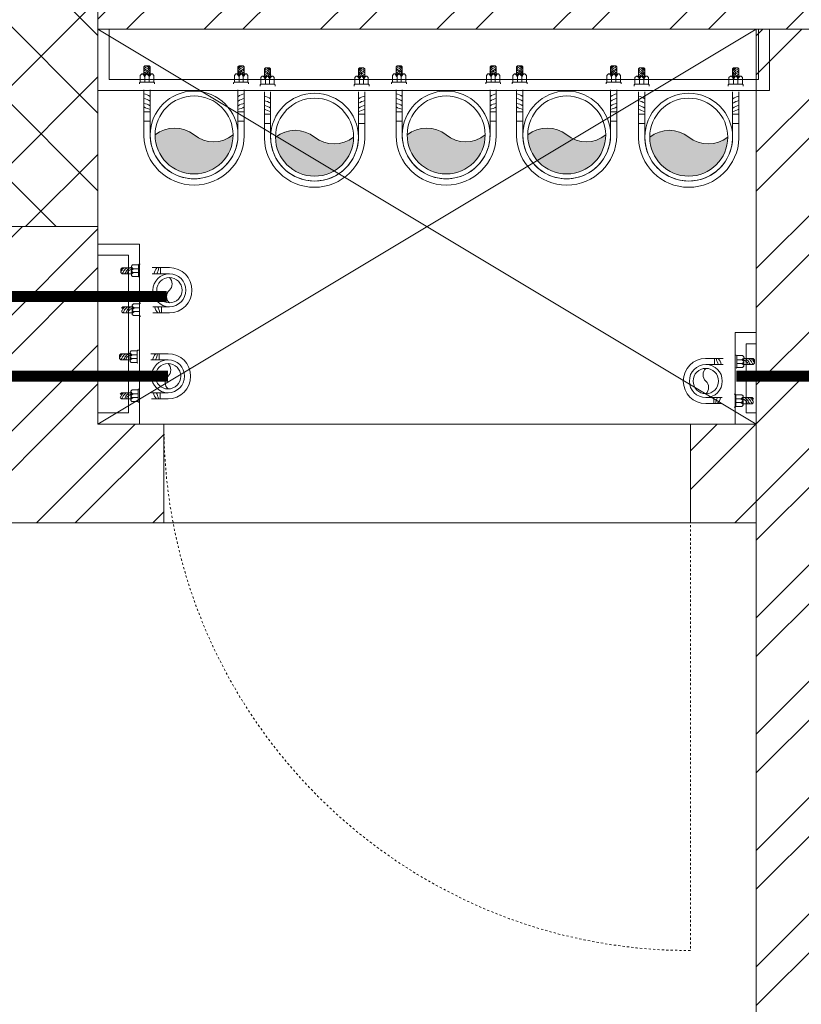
# Model space of a CAD drawing. Header units: inches. Extents: x 119662 to 158499, y 12149 to 20675.
# Tile 85 of 97: x 125204 to 125240, y 19615 to 19660. Entities that reach past the tile are written whole.
import ezdxf

# ---------------------------------------------------------------- set-up
doc = ezdxf.new("R2010")
doc.units = ezdxf.units.IN
doc.header["$MEASUREMENT"] = 0
doc.linetypes.add('HIDDEN', pattern=[0.375, 0.25, -0.125])
for name, color, linetype, lineweight in [('0-PIPE SUPPORT', 7, 'Continuous', 0), ('00-GRIDTEXT', 1, 'Continuous', 13), ('CWS', 5, 'Continuous', 30), ('KIT TEXT.', 5, 'Continuous', 5), ('PD_BRICK WALL_115', 134, 'Continuous', 30), ('PD_COLUMN', 2, 'Continuous', 60), ('PD_ELEVATION_03', 80, 'Continuous', 25), ('PD_FIXTURE', 21, 'Continuous', 25), ('PD_HATCH', 45, 'Continuous', 9), ('PP-Domestic  Cold Water Supply', 5, 'Continuous', 25), ('PP-Soil Pipe', 1, 'Continuous', 25), ('PP-Waste Pipe', 3, 'Continuous', 25), ('SH - ANGLE SUPPORT', 7, 'Continuous', 30), ('SWP', 1, 'Continuous', 15)]:
    doc.layers.add(name, color=color, linetype=linetype, lineweight=lineweight)
doc.layers.add('PD_025_TEXT', color=61, linetype='Continuous')
doc.layers.add('WWP', color=92, linetype='Continuous')
doc.styles.add('ISO', font='isocp.shx', dxfattribs={"height": 250})
doc.styles.add('style1', font='arial.ttf', dxfattribs={"height": 500})

# ---------------------------------------------------------------- blocks, each defined once
blk = doc.blocks.new('A$C6E471120')
at = {"layer": 'KIT TEXT.', "color": 251, "insert": (-5067.772105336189, -328.0922235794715, 488.6049877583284), "char_height": 60.17529562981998, "width": 1050.283938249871, "attachment_point": 7, "style": 'ISO'}
blk.add_mtext('\\pi300.49;{\\Fromans|c0;\\W0.8;WORK TABLE}', dxfattribs=at)
blk = doc.blocks.new('FIRST FLOOR')
at = {"layer": 'PD_HATCH', "lineweight": 5}
h = blk.add_hatch(dxfattribs=at)
h.set_pattern_fill('ANSI32', color=251, scale=10)
h.set_pattern_definition([(45, (138679.5072074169, 18754.50410332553), (-2.651650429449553, 2.651650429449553), []), (45, (138681.2749743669, 18754.50410332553), (-2.651650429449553, 2.651650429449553), [])])
h.paths.add_polyline_path([(138682.6576681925, 18797.25361296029), (138673.6576681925, 18797.25361296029), (138673.6576681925, 18715.75361295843), (138682.6576681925, 18715.75361295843)])
h.paths.add_polyline_path([(139044.1576681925, 18649.7536129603), (138874.6576681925, 18649.7536129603), (138874.6576681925, 18640.7536129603), (139044.1576681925, 18640.7536129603)])
h.paths.add_polyline_path([(139228.6576681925, 18649.7536129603), (139059.1576681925, 18649.7536129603), (139059.1576681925, 18640.75361296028), (139228.6576681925, 18640.75361296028)])
h.paths.add_polyline_path([(138682.6576681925, 19513.75361296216), (138673.6576681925, 19513.75361296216), (138673.6576681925, 19432.25361296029), (138682.6576681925, 19432.25361296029)])
h.paths.add_polyline_path([(138682.6576681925, 19417.25361296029), (138673.6576681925, 19417.25361296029), (138673.6576681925, 19277.2536129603), (138682.6576681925, 19277.2536129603)])
h.paths.add_polyline_path([(138682.6576681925, 19262.2536129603), (138673.6576681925, 19262.2536129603), (138673.6576681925, 19122.2536129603), (138682.6576681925, 19122.2536129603)])
h.paths.add_polyline_path([(138682.6576681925, 19107.2536129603), (138673.6576681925, 19107.2536129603), (138673.6576681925, 18967.2536129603), (138682.6576681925, 18967.2536129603)])
h.paths.add_polyline_path([(138682.6576681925, 18952.2536129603), (138673.6576681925, 18952.2536129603), (138673.6576681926, 18812.25361296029), (138682.6576681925, 18812.25361296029)])
h.paths.add_polyline_path([(139774.6576681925, 19588.7536129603), (139608.1576681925, 19588.7536129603), (139608.1576681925, 19579.7536129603), (139774.6576681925, 19579.7536129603)])
h.paths.add_polyline_path([(139593.1576681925, 19588.7536129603), (139428.1576681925, 19588.7536129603), (139428.1576681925, 19579.7536129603), (139593.1576681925, 19579.7536129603)])
h.paths.add_polyline_path([(139413.1576681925, 19588.7536129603), (139243.6576681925, 19588.7536129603), (139243.6576681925, 19579.75361296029), (139413.1576681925, 19579.7536129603)])
h.paths.add_polyline_path([(139228.6576681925, 19588.7536129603), (139059.1576681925, 19588.7536129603), (139059.1576681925, 19579.75361296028), (139228.6576681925, 19579.75361296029)])
h.paths.add_polyline_path([(138859.6576681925, 19588.7536129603), (138748.6576681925, 19588.7536129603), (138748.6576681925, 19579.75361296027), (138859.6576681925, 19579.75361296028)])
h.paths.add_polyline_path([(138733.6576681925, 19588.7536129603), (138673.6576681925, 19588.7536129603), (138673.6576681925, 19528.75361296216), (138682.6576681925, 19528.75361296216), (138682.6576681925, 19579.75361296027), (138733.6576681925, 19579.75361296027)])
h.paths.add_polyline_path([(138682.6576681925, 18700.75361295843), (138673.6576681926, 18700.75361295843), (138673.6576681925, 18640.7536129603), (138733.6576681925, 18640.7536129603), (138733.6576681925, 18649.7536129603), (138682.6576681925, 18649.7536129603)])
h.paths.add_polyline_path([(138859.6576681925, 18649.7536129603), (138748.6576681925, 18649.7536129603), (138748.6576681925, 18640.7536129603), (138859.6576681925, 18640.7536129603)])
h.paths.add_polyline_path([(139268.4076681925, 18649.75361296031), (139243.6576681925, 18649.75361296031), (139243.6576681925, 18640.7536129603), (139268.4076681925, 18640.7536129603)])
h.paths.add_polyline_path([(139413.1576681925, 18649.7536129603), (139388.4076681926, 18649.75361296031), (139388.4076681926, 18640.7536129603), (139413.1576681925, 18640.7536129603)])
h.paths.add_polyline_path([(139450.6576681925, 18649.7536129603), (139428.1576681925, 18649.7536129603), (139428.1576681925, 18640.75361296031), (139450.6576681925, 18640.75361296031)])
h.paths.add_polyline_path([(139593.1576681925, 18649.75361296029), (139570.6576681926, 18649.7536129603), (139570.6576681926, 18640.75361296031), (139593.1576681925, 18640.75361296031)])
h.paths.add_polyline_path([(139630.6576681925, 18649.75361296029), (139608.1576681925, 18649.75361296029), (139608.1576681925, 18640.75361296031), (139630.6576681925, 18640.7536129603)])
h.paths.add_polyline_path([(139774.6576681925, 18649.7536129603), (139750.6576681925, 18649.75361296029), (139750.6576681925, 18640.7536129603), (139774.6576681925, 18640.7536129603)])
h.paths.add_polyline_path([(139789.6576681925, 18658.75361296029), (139780.6576681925, 18658.75361296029)])
h.paths.add_polyline_path([(139789.6576681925, 18797.25361296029), (139780.6576681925, 18797.25361296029), (139780.6576681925, 18658.75361296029), (139789.6576681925, 18658.75361296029)])
h.paths.add_polyline_path([(139789.6576681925, 18952.2536129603), (139780.6576681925, 18952.2536129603), (139780.6576681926, 18812.2536129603), (139789.6576681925, 18812.25361296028)])
h.paths.add_polyline_path([(139789.6576681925, 19262.25361296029), (139780.6576681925, 19262.25361296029), (139780.6576681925, 18967.2536129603), (139789.6576681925, 18967.25361296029)])
h.paths.add_polyline_path([(139789.6576681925, 19570.7536129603), (139780.6576681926, 19570.7536129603), (139780.6576681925, 19432.25361296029), (139789.6576681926, 19432.25361296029)])
h.paths.add_polyline_path([(139771.6576681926, 19429.25361296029), (139666.6576681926, 19429.25361296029), (139666.6576681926, 19420.25361296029), (139771.6576681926, 19420.25361296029)])
h.paths.add_polyline_path([(139666.6576681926, 19417.25361296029), (139657.6576681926, 19417.25361296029), (139657.6576681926, 19339.25361296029), (139666.6576681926, 19339.25361296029)])
h.paths.add_polyline_path([(139657.6576681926, 19429.25361296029), (139585.6576681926, 19429.25361296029), (139585.6576681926, 19420.25361296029), (139657.6576681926, 19420.25361296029)])
h.paths.add_polyline_path([(139585.6576681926, 19417.25361296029), (139576.6576681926, 19417.25361296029), (139576.6576681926, 19339.25361296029), (139585.6576681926, 19339.25361296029)])
h.paths.add_polyline_path([(139576.6576681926, 19429.25361296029), (139495.6576681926, 19429.25361296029), (139495.6576681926, 19327.25361296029), (139522.6576681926, 19327.2536129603), (139522.6576681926, 19336.25361296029), (139504.6576681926, 19336.25361296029), (139504.6576681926, 19420.25361296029), (139576.6576681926, 19420.25361296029)])
h.paths.add_polyline_path([(139576.6576681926, 19336.25361296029), (139558.6576681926, 19336.25361296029), (139558.6576681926, 19327.2536129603), (139576.6576681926, 19327.2536129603)], flags=17)
h.paths.add_polyline_path([(139603.6576681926, 19336.25361296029), (139585.6576681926, 19336.25361296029), (139585.6576681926, 19327.25361296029), (139603.6576681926, 19327.2536129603)])
h.paths.add_polyline_path([(139657.6576681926, 19336.25361296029), (139639.6576681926, 19336.25361296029), (139639.6576681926, 19327.2536129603), (139657.6576681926, 19327.2536129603)])
h.paths.add_polyline_path([(139666.6576681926, 19327.25361296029), (139657.6576681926, 19327.25361296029), (139657.6576681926, 19264.25361296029), (139666.6576681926, 19264.25361296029)])
h.paths.add_polyline_path([(139789.6576681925, 19278.2536129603), (139780.6576681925, 19278.2536129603), (139780.6576681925, 19277.25361296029), (139789.6576681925, 19277.25361296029)])
h.paths.add_polyline_path([(139789.6576681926, 19417.25361296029), (139780.6576681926, 19417.25361296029), (139780.6576681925, 19398.2536129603), (139789.6576681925, 19398.2536129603)])
h.paths.add_polyline_path([(138911.4076681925, 19579.75361296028), (138911.4076681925, 19588.7536129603), (138874.6576681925, 19588.7536129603), (138874.6576681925, 19579.75361296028)])
h.paths.add_polyline_path([(139007.4076681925, 19588.7536129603), (139007.4076681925, 19579.75361296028), (139044.1576681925, 19579.75361296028), (139044.1576681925, 19588.7536129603)])
h = blk.add_hatch(dxfattribs=at)
h.set_pattern_fill('ANSI37', color=251, scale=20)
h.set_pattern_definition([(45, (284116.9406680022, 45358.24463690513), (-1.767766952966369, 1.767766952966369), []), (135, (284116.9406680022, 45358.24463690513), (-1.767766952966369, -1.767766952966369), [])])
h.paths.add_polyline_path([(139428.1576681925, 19588.75361296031), (139413.1576681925, 19588.75361296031), (139413.1576681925, 19570.75361296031), (139428.1576681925, 19570.75361296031)])
h = blk.add_hatch(dxfattribs=at)
h.set_pattern_fill('ANSI32', color=251, scale=10)
h.set_pattern_definition([(45, (165803.1265799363, 37468.14043095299), (-2.651650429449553, 2.651650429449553), []), (45, (165804.8943468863, 37468.14043095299), (-2.651650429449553, 2.651650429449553), [])])
h.paths.add_polyline_path([(139264.6576681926, 19579.75361296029), (139258.6576681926, 19579.75361296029), (139258.6576681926, 19543.75361296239), (139264.6576681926, 19543.75361296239)])
h.paths.add_polyline_path([(139264.6576681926, 19543.75361296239), (139258.6576681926, 19543.75361296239), (139258.6576681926, 19507.75361296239), (139264.6576681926, 19507.75361296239)])
h.paths.add_polyline_path([(139258.6576681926, 19507.75361296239), (139258.6576681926, 19471.75361296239), (139264.6576681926, 19471.75361296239), (139264.6576681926, 19507.75361296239)])
h.paths.add_polyline_path([(139264.6576681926, 19471.75361296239), (139258.6576681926, 19471.75361296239), (139258.6576681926, 19435.75361296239), (139264.6576681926, 19435.75361296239)])
h.paths.add_polyline_path([(139264.6576681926, 19435.75361296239), (139258.6576681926, 19435.75361296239), (139258.6576681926, 19399.75361296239), (139264.6576681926, 19399.75361296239)])
h.paths.add_polyline_path([(139264.6576681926, 19399.75361296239), (139258.6576681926, 19399.75361296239), (139258.6576681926, 19363.75361296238), (139264.6576681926, 19363.75361296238)])
h.paths.add_polyline_path([(139543.6576681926, 19579.7536129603), (139534.6576681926, 19579.7536129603), (139534.6576681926, 19490.25361296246), (139530.1576681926, 19490.25361296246), (139530.1576681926, 19485.75361296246), (139534.6576681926, 19485.75361296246), (139534.6576681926, 19475.75361296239), (139543.6576681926, 19475.75361296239)])
h.paths.add_polyline_path([(139462.6576681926, 19579.7536129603), (139458.1576681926, 19579.7536129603), (139458.1576681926, 19490.25361296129), (139453.6576681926, 19490.25361296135), (139453.6576681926, 19485.75361296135), (139488.1576681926, 19485.75361296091), (139488.1576681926, 19490.25361296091), (139462.6576681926, 19490.25361296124)])
h.paths.add_polyline_path([(139458.1576681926, 19561.75361296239), (139455.1576681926, 19561.75361296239), (139455.1576681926, 19557.25361296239), (139458.1576681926, 19557.25361296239)], flags=17)
h.paths.add_polyline_path([(139431.1576681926, 19561.75361296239), (139428.1576681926, 19561.75361296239), (139428.1576681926, 19570.75361296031), (139423.6576681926, 19570.75361296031), (139423.6576681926, 19561.75361296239), (139413.1576681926, 19561.75361296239), (139413.1576681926, 19557.25361296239), (139431.1576681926, 19557.25361296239)])
h.paths.add_polyline_path([(139377.1576681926, 19579.7536129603), (139372.6576681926, 19579.7536129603), (139372.6576681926, 19563.75361296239), (139372.6576681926, 19557.25361296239), (139377.1576681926, 19557.25361296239), (139377.1576681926, 19561.75361296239)])
h.paths.add_polyline_path([(139668.1576681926, 19579.7536129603), (139663.6576681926, 19579.7536129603), (139663.6576681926, 19561.75361296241), (139668.1576681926, 19561.75361296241)])
at = {"layer": 'PD_BRICK WALL_115', "color": 251, "lineweight": 5}
for p, q in [((139593.1576681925, 19579.7536129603), (139428.1576681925, 19579.7536129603)), ((139428.1576681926, 19570.75361296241), (139428.1576681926, 19561.75361296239)), ((139428.1576681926, 19561.75361296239), (139431.1576681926, 19561.75361296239)), ((139431.1576681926, 19561.75361296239), (139431.1576681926, 19557.25361296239)), ((139455.1576681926, 19561.75361296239), (139458.1576681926, 19561.75361296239)), ((139455.1576681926, 19561.75361296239), (139455.1576681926, 19557.25361296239)), ((139413.1576681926, 19557.25361296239), (139431.1576681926, 19557.25361296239)), ((139455.1576681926, 19557.25361296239), (139458.1576681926, 19557.25361296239))]:
    blk.add_line(p, q, dxfattribs=at)
blk.add_lwpolyline([(139453.6576681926, 19490.25361296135), (139458.1576681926, 19490.25361296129), (139458.1576681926, 19579.7536129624)], dxfattribs=at)
at = {"layer": 'PD_COLUMN', "color": 251, "lineweight": 5}
blk.add_lwpolyline([(139428.1576681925, 19570.75361296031), (139413.1576681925, 19570.75361296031), (139413.1576681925, 19588.75361296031), (139428.1576681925, 19588.75361296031)], close=True, dxfattribs=at)
at = {"layer": 'PD_ELEVATION_03', "color": 251, "lineweight": 5, "ltscale": 12}
for p, q in [((139455.1576681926, 19561.75361296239), (139431.1576681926, 19561.75361296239)), ((139431.1576681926, 19557.25361296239), (139455.1576681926, 19557.25361296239))]:
    blk.add_line(p, q, dxfattribs=at)
at = {"layer": 'PD_FIXTURE', "color": 251, "lineweight": 5, "ltscale": 12}
for p, q in [((139428.1576681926, 19561.75361296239), (139458.1576681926, 19579.75361296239)), ((139458.1576681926, 19561.75361296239), (139428.1576681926, 19579.75361296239))]:
    blk.add_line(p, q, dxfattribs=at)
at = {"layer": 'PD_FIXTURE', "color": 251, "linetype": 'HIDDEN', "lineweight": 5, "ltscale": 0.2}
blk.add_line((139455.1576681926, 19561.75361296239), (139455.1576681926, 19537.75361296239), dxfattribs=at)
blk.add_arc((139455.1576681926, 19561.75361296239), 24, 180, 270, dxfattribs=at)
at = {"layer": '00-GRIDTEXT', "color": 8, "xscale": 0.03937007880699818, "yscale": 0.03937007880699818, "zscale": 0.03937007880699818}
blk.add_blockref('A$C6E471120', (139249.657668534, 19579.75418360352), dxfattribs=at)
at = {"layer": 'PD_025_TEXT', "color": 251, "insert": (139453.3113797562, 19338.28834707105), "char_height": 8, "width": 128.4952190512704, "attachment_point": 1, "rotation": 90, "style": 'style1'}
blk.add_mtext('\\pi39.404;7\'4" WIDE\\P\\pi38.269;PASSAGE', dxfattribs=at)
blk = doc.blocks.new('*X466')
at = {"color": 251, "lineweight": 5}
for p, q in [((113.6040440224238, 341.4692042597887), (113.7240518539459, 341.5892120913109)), ((113.7279130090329, 341.4162965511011), (114.3176786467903, 342.0060621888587)), ((113.8423566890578, 341.3539635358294), (114.318169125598, 341.8297759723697)), ((113.9481308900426, 341.2829610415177), (114.3186596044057, 341.6534897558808)), ((114.0456951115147, 341.2037485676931), (114.3191500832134, 341.4772035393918)), ((114.1352787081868, 341.1165554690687), (114.3196405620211, 341.3009173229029)), ((114.2169109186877, 341.0214109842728), (114.3201310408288, 341.1246311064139)), ((114.2904245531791, 340.9181479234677), (114.3206215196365, 340.948344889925))]:
    blk.add_line(p, q, dxfattribs=at)
blk = doc.blocks.new('SWP P-PP')
at = {"layer": 'PP-Soil Pipe', "lineweight": 5}
h = blk.add_hatch(color=256, dxfattribs=at)
edge = h.paths.add_edge_path()
edge.add_ellipse((-22.87960062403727, 31.74258206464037), major_axis=(-27.66840433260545, 27.66815936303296), ratio=1, start_angle=96.33861705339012, end_angle=173.6613829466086, ccw=False)
edge.add_ellipse((1.564979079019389, 1.188856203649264), major_axis=(34.56951182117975, 34.56981789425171), ratio=0.9999999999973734, start_angle=-45.000000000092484, end_angle=134.9999999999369, ccw=False)
edge.add_ellipse((26.00955878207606, -29.36486965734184), major_axis=(27.66815936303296, 27.66840433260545), ratio=1, start_angle=6.338617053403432, end_angle=83.6613829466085)
for radius in [55.00000000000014, 48.88888888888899]:
    blk.add_circle((1.564979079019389, 1.188856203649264), radius, dxfattribs=at)
for centre, start, end in [((-22.87960062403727, 31.74258206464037), 231.3388706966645, 308.6616365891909), ((26.00955878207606, -29.36486965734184), 51.33887069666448, 128.6616365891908)]:
    blk.add_arc(centre, 39.12885943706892, start, end, dxfattribs=at)
at = {"layer": 'SH - ANGLE SUPPORT', "lineweight": 5}
for p, q in [((-61.25851987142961, 2.314968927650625), (-61.25851986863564, -55.54048811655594)), ((-53.43502092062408, 0.462244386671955), (-53.43502092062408, -55.54048811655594)), ((56.56497907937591, 0.462244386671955), (56.56497907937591, -55.54048811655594)), ((64.3884780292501, 2.314968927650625), (64.3884780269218, -55.54048811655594)), ((-61.25851986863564, -15.98816442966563), (-53.43502092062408, -15.98816442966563)), ((-61.25851987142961, -15.98816442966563), (-53.43502092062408, -15.98816442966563)), ((64.3884780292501, -15.98816442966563), (56.56497907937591, -15.98816442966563)), ((-53.19986994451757, -27.75103043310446), (-61.02336889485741, -27.75103043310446)), ((-53.19986994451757, -27.75103043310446), (-61.02336889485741, -27.75103043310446)), ((56.32982810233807, -27.75103043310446), (64.15332705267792, -27.75103043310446)), ((-66.72677007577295, -62.75131269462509), (-66.72677007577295, -64.22899475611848)), ((-66.72677007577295, -64.22899475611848), (-65.92763498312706, -65.02812985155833)), ((-48.76590580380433, -65.02812985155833), (-65.92763498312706, -65.02812985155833)), ((-65.81604321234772, -65.14749968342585), (-65.81604321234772, -73.52145842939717)), ((-65.81604321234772, -73.52145842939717), (-63.99458948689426, -75.34291215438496)), ((-59.98194014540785, -65.02812985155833), (-59.98194014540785, -71.63386296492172)), ((-54.71939192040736, -71.6480377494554), (-54.71939192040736, -65.02812985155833)), ((-48.88527563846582, -73.52145842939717), (-50.70672936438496, -75.34291215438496)), ((-47.96677071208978, -64.22899475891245), (-48.88527563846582, -65.14749968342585)), ((-48.88527563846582, -65.14749968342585), (-48.88527563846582, -73.52145842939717)), ((-47.96677071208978, -62.75131269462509), (-47.96677071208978, -64.22899475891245)), ((51.10234789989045, -62.75131269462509), (51.10234789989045, -64.22899475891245)), ((51.10234789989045, -64.22899475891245), (52.02085282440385, -65.14749968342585)), ((51.90148299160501, -65.02812985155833), (69.06321216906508, -65.02812985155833)), ((52.02085282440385, -65.14749968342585), (52.02085282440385, -73.52145842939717)), ((52.02085282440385, -73.52145842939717), (53.84230654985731, -75.34291215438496)), ((57.85496910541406, -71.6480377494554), (57.85496910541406, -65.02812985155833)), ((63.11751733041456, -65.02812985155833), (63.11751733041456, -71.63386296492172)), ((68.95162040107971, -73.52145842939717), (67.13016667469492, -75.34291215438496)), ((68.95162040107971, -65.14749968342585), (68.95162040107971, -73.52145842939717)), ((69.86234726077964, -64.22899475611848), (69.06321216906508, -65.02812985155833)), ((69.86234726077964, -62.75131269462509), (69.86234726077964, -64.22899475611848)), ((-50.70672936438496, -75.34291215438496), (-63.99458948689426, -75.34291215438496)), ((-61.26328398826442, -84.2329390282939), (-59.97673874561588, -85.51948427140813)), ((-61.26240889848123, -84.23381411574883), (-61.26240889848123, -75.34291215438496)), ((-54.72545519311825, -85.51948427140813), (-59.97673874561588, -85.51948427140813)), ((-53.43890995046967, -84.2329390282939), (-54.72545519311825, -85.51948427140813)), ((-53.43890995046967, -84.2329390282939), (-53.43890995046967, -75.34291215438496)), ((53.84230654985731, -75.34291215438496), (67.13016667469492, -75.34291215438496)), ((56.5744871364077, -84.2329390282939), (56.5744871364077, -75.34291215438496)), ((56.5744871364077, -84.2329390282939), (57.86103238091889, -85.51948427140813)), ((57.86103238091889, -85.51948427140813), (63.11231593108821, -85.51948427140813)), ((64.39886117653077, -84.2329390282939), (63.11231593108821, -85.51948427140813)), ((64.39798608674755, -84.23381411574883), (64.39798608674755, -75.34291215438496))]:
    blk.add_line(p, q, dxfattribs=at)
at = {"layer": 'SH - ANGLE SUPPORT', "lineweight": 5, "ltscale": 30}
for centre, radius, start, end in [((1.564979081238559, 1.178579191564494), 62.83377596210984, 1.036287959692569, 178.9637120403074), ((1.564979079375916, 1.179879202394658), 55.00897699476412, 359.1086964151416, 181.0351236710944)]:
    blk.add_arc(centre, radius, start, end, dxfattribs=at)
at = {"layer": 'SH - ANGLE SUPPORT', "lineweight": 5, "extrusion": (0, 0, -1)}
for centre, major_axis, ratio, start_param, end_param in [((-64.7061275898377, -19.77435612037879), (13.44648858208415, -13.44648858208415), 0.9999999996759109, 0.1632660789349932, 0.6092701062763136), ((-64.7061275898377, -19.77435612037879), (13.44648858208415, -13.44648858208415), 0.9999999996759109, 0.1632660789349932, 0.6092701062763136), ((-40.03582559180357, -54.1756650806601), (16.48738713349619, -16.48738713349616), 0.9999995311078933, 3.304858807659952, 3.314800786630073), ((-40.03582559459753, -54.1756650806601), (16.48738713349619, -16.48738713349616), 0.9999995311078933, 3.304858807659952, 3.314800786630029), ((-64.7061275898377, -25.84094727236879), (13.44648858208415, -13.44648858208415), 0.9999999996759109, 0.1632660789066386, 0.6092701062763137), ((-64.7061275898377, -25.84094727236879), (13.44648858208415, -13.44648858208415), 0.9999999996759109, 0.1632660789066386, 0.6092701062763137), ((-64.7061275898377, -31.50309138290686), (13.44648858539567, 13.44648858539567), 0.9999999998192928, 1.734062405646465, 2.180066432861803), ((-64.7061275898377, -31.50309138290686), (13.44648858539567, 13.44648858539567), 0.9999999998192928, 1.734062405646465, 2.180066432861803), ((51.75956977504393, -69.86974857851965), (4.489777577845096, 4.489777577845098), 0.9999999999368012, 1.061026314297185, 1.819612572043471), ((57.7087204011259, -70.90691455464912), (3.848429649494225, -3.848429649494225), 0.9999999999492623, 5.625068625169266, 6.450630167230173), ((69.2170341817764, -69.86974857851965), (4.489777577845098, -4.489777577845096), 0.9999999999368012, 1.321980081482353, 2.080566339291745), ((66.29860219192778, -73.57488827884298), (8.824913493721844, -8.824913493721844), 0.9999999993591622, 1.329768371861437, 1.678717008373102), ((65.72878475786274, -74.52523111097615), (8.82491349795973, -8.82491349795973), 0.9999999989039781, 1.329768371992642, 1.608853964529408), ((67.01802235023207, -71.11359968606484), (7.760183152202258, 7.760183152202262), 0.9999999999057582, 2.957247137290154, 3.531377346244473), ((67.06314304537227, -72.21547304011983), (6.108349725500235, 6.108349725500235), 0.999999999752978, 3.071035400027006, 3.556541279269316), ((58.1458060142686, -90.99256553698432), (4.170697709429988, -4.170697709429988), 0.9999999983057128, 4.117982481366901, 4.309006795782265), ((59.00581642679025, -86.54325678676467), (1.72358632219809, 1.72358632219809), 0.9999999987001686, 5.845023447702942, 6.635131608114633), ((59.55130120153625, -87.17396204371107), (3.295890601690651, -3.295890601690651), 0.9999999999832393, 4.157022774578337, 5.034816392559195), ((59.74958264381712, -84.68917930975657), (3.286230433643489, 3.286230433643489), 0.9999999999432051, 5.728383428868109, 6.607487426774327), ((60.28094093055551, -84.53026136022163), (4.170697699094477, 4.170697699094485), 0.9999999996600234, 5.688778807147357, 6.270402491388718)]:
    blk.add_ellipse(centre, major_axis=major_axis, ratio=ratio, start_param=start_param, end_param=end_param, dxfattribs=at)
at = {"layer": 'SH - ANGLE SUPPORT', "lineweight": 5, "extrusion": (0, 0, -0.9999999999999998)}
for centre, major_axis, ratio, start_param, end_param in [((-48.06125169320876, -56.20658481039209), (18.29485241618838, -18.29485241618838), 0.999999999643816, 3.391710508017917, 3.722963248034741), ((-48.0612516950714, -56.20658481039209), (18.29485241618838, -18.29485241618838), 0.999999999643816, 3.391710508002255, 3.722963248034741), ((63.97924720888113, -69.86974857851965), (4.489777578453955, -4.489777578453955), 0.9999999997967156, 1.317026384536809, 2.080566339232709), ((66.8522967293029, -73.489501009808), (7.828391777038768, 7.828391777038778), 0.9999999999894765, 2.954778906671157, 3.56259779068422), ((69.28846732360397, -66.25728345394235), (8.824913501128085, -8.824913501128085), 0.9999999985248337, 1.329768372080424, 1.540798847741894), ((61.7054885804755, -82.72461787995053), (4.170697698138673, 4.170697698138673), 0.9999999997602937, 5.688778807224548, 5.971833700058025)]:
    blk.add_ellipse(centre, major_axis=major_axis, ratio=ratio, start_param=start_param, end_param=end_param, dxfattribs=at)
at = {"layer": 'SH - ANGLE SUPPORT', "lineweight": 5}
for centre, major_axis, ratio, start_param, end_param in [((51.19120985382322, -56.20658481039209), (-18.29485241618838, -18.29485241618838), 0.999999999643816, 3.391710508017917, 3.722963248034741), ((43.16578375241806, -54.1756650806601), (-16.48738713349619, -16.48738713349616), 0.9999995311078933, 3.304858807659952, 3.314800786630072), ((67.83608574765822, -19.77435612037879), (-13.44648858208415, -13.44648858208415), 0.9999999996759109, 0.1632660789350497, 0.6092701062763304), ((43.16578375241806, -60.24225623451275), (-16.48739554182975, 16.48739554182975), 0.9999995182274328, 4.875654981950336, 4.885596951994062), ((43.16578375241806, -65.90440034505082), (-16.48739554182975, 16.48739554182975), 0.9999995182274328, 4.875654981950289, 4.885596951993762), ((67.83608574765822, -25.84094727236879), (-13.44648858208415, -13.44648858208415), 0.9999999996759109, 0.1632660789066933, 0.6092701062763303), ((67.83608574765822, -31.50309138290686), (-13.44648858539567, 13.44648858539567), 0.9999999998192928, 1.734062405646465, 2.180066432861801), ((-66.08145699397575, -69.86974857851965), (-4.489777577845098, -4.489777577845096), 0.9999999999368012, 1.321980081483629, 2.080566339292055), ((-54.57314321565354, -70.90691455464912), (-3.848429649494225, -3.848429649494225), 0.9999999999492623, 5.625068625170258, 6.450630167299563), ((-60.84367002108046, -69.86974857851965), (-4.489777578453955, -4.489777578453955), 0.9999999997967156, 1.317026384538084, 2.08056633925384), ((-48.62399258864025, -69.86974857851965), (-4.489777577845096, 4.489777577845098), 0.9999999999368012, 1.061026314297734, 1.819612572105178), ((-58.56991139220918, -82.72461787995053), (-4.170697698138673, 4.170697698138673), 0.9999999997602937, 5.688778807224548, 5.971833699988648), ((-57.14536374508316, -84.53026136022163), (-4.170697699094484, 4.170697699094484), 0.9999999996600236, 5.688778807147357, 6.27040249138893), ((-56.61400545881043, -84.68917930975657), (-3.286230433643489, 3.286230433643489), 0.9999999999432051, 5.728383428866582, 6.607487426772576), ((-56.41572401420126, -87.17396204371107), (-3.295890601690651, -3.295890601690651), 0.9999999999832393, 4.157022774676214, 5.034816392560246), ((-66.15289013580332, -66.25728345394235), (-8.824913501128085, -8.824913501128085), 0.9999999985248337, 1.329768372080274, 1.540798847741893), ((-63.92756585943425, -72.21547304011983), (-6.108349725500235, 6.108349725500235), 0.999999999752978, 3.071035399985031, 3.556541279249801), ((-55.87023923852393, -86.54325678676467), (-1.72358632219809, 1.72358632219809), 0.9999999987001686, 5.845023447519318, 6.635131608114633), ((-63.8824451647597, -71.11359968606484), (-7.760183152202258, 7.760183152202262), 0.9999999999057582, 2.957247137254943, 3.531377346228), ((-63.71671954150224, -73.489501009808), (-7.828391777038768, 7.828391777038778), 0.9999999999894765, 2.954778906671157, 3.562597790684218), ((-55.01022882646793, -90.99256553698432), (-4.170697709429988, -4.170697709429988), 0.9999999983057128, 4.117982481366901, 4.309006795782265), ((-63.16302500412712, -73.57488827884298), (-8.824913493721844, -8.824913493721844), 0.9999999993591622, 1.329768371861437, 1.6787170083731), ((-62.59320757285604, -74.52523111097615), (-8.82491349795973, -8.82491349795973), 0.9999999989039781, 1.329768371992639, 1.608853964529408)]:
    blk.add_ellipse(centre, major_axis=major_axis, ratio=ratio, start_param=start_param, end_param=end_param, dxfattribs=at)
at = {"layer": 'SH - ANGLE SUPPORT', "lineweight": 5, "extrusion": (0, 0, -0.9999999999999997)}
for centre, start_param, end_param in [((-40.03582559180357, -60.24225623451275), 4.87565498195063, 4.885596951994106), ((-40.03582559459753, -60.24225623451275), 4.875654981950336, 4.88559695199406), ((-40.03582559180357, -65.90440034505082), 4.875654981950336, 4.88559695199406), ((-40.03582559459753, -65.90440034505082), 4.87565498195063, 4.885596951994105)]:
    blk.add_ellipse(centre, major_axis=(16.48739554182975, 16.48739554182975), ratio=0.9999995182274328, start_param=start_param, end_param=end_param, dxfattribs=at)
at = {"layer": 'SH - ANGLE SUPPORT', "lineweight": 5, "extrusion": (0, 0, -1)}
for p, xscale, yscale, zscale, rotation in [((-1494.465519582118, 445.2324006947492), 4.553634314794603, 4.553634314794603, -4.553634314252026, 270), ((-1501.011837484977, 445.2182259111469), 4.553634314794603, 4.553634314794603, -4.553634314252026, 270), ((1497.876260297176, 445.2182259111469), -4.553634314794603, 4.553634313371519, -4.553634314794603, 89.99999999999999), ((1491.329942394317, 445.2324006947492), -4.553634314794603, 4.553634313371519, -4.553634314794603, 89.99999999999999)]:
    blk.add_blockref('*X466', p, dxfattribs=dict(at, xscale=xscale, yscale=yscale, zscale=zscale, rotation=rotation))
blk = doc.blocks.new('WWP P-PP')
at = {"layer": 'PP-Waste Pipe', "lineweight": 5}
h = blk.add_hatch(color=256, dxfattribs=at)
edge = h.paths.add_edge_path()
edge.add_ellipse((24.44457964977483, 30.55372590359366), major_axis=(27.6684042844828, 27.6681594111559), ratio=1, start_angle=186.3386170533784, end_angle=263.6613829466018)
edge.add_ellipse((-1.382432e-10, 8.73115e-11), major_axis=(-34.56951188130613, 34.5698178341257), ratio=0.9999999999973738, start_angle=225.0000000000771, end_angle=405.0000000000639)
edge.add_ellipse((-24.44457965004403, -30.55372590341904), major_axis=(-27.6681594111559, 27.6684042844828), ratio=1, start_angle=276.33861705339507, end_angle=353.66138294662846, ccw=False)
for radius in [55.00000000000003, 48.8888888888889]:
    blk.add_circle((-1.382432e-10, 8.73115e-11), radius, dxfattribs=at)
for centre, start, end in [((-24.44457965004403, -30.55372590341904), 51.33836351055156, 128.661129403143), ((24.44457964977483, 30.55372590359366), 231.3383635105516, 308.661129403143)]:
    blk.add_arc(centre, 39.12885943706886, start, end, dxfattribs=at)
at = {"layer": 'SH - ANGLE SUPPORT', "lineweight": 5}
for p, q in [((-62.82349895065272, 1.126112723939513), (-62.82349894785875, -56.72934432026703)), ((62.82349895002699, 1.126112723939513), (62.82349894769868, -56.72934432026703)), ((-54.9999999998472, -0.7266118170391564), (-54.9999999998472, -56.72934432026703)), ((55.0000000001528, -0.7266118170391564), (55.0000000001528, -56.72934432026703)), ((-62.82349894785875, -17.17702063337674), (-54.9999999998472, -17.17702063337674)), ((-62.82349895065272, -17.17702063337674), (-54.9999999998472, -17.17702063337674)), ((62.82349895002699, -17.17702063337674), (55.0000000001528, -17.17702063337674)), ((-54.76484902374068, -28.93988663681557), (-62.58834797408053, -28.93988663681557)), ((-54.76484902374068, -28.93988663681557), (-62.58834797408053, -28.93988663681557)), ((54.76484902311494, -28.93988663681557), (62.5883479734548, -28.93988663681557)), ((-68.29174915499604, -63.94016889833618), (-68.29174915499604, -65.4178509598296)), ((-68.29174915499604, -65.4178509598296), (-67.49261406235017, -66.21698605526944)), ((-50.33088488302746, -66.21698605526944), (-67.49261406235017, -66.21698605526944)), ((-67.38102229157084, -66.33635588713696), (-67.38102229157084, -74.71031463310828)), ((-61.54691922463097, -66.21698605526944), (-61.54691922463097, -72.82271916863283)), ((-56.28437099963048, -72.83689395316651), (-56.28437099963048, -66.21698605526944)), ((-49.5317497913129, -65.41785096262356), (-50.45025471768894, -66.33635588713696)), ((-50.45025471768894, -66.33635588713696), (-50.45025471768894, -74.71031463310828)), ((-49.5317497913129, -63.94016889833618), (-49.5317497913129, -65.41785096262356)), ((49.53736882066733, -63.94016889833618), (49.53736882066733, -65.41785096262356)), ((49.53736882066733, -65.41785096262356), (50.45587374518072, -66.33635588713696)), ((50.33650391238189, -66.21698605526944), (67.49823308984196, -66.21698605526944)), ((50.45587374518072, -66.33635588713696), (50.45587374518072, -74.71031463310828)), ((56.28999002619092, -72.83689395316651), (56.28999002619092, -66.21698605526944)), ((61.55253825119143, -66.21698605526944), (61.55253825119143, -72.82271916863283)), ((67.38664132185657, -66.33635588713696), (67.38664132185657, -74.71031463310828)), ((68.29736818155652, -65.4178509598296), (67.49823308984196, -66.21698605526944)), ((68.29736818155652, -63.94016889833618), (68.29736818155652, -65.4178509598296)), ((-67.38102229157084, -74.71031463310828), (-65.55956856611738, -76.53176835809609)), ((-52.27170844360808, -76.53176835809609), (-65.55956856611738, -76.53176835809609)), ((-62.82826306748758, -85.421795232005), (-61.54171782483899, -86.70834047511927)), ((-62.82738797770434, -85.42267031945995), (-62.82738797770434, -76.53176835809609)), ((-55.00388902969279, -85.421795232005), (-56.29043427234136, -86.70834047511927)), ((-55.00388902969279, -85.421795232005), (-55.00388902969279, -76.53176835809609)), ((-50.45025471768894, -74.71031463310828), (-52.27170844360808, -76.53176835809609)), ((50.45587374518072, -74.71031463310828), (52.27732747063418, -76.53176835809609)), ((52.27732747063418, -76.53176835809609), (65.5651875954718, -76.53176835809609)), ((55.00950805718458, -85.421795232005), (55.00950805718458, -76.53176835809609)), ((55.00950805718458, -85.421795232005), (56.29605330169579, -86.70834047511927)), ((62.83388209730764, -85.421795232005), (61.54733685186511, -86.70834047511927)), ((62.83300700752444, -85.42267031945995), (62.83300700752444, -76.53176835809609)), ((67.38664132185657, -74.71031463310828), (65.5651875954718, -76.53176835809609)), ((-56.29043427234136, -86.70834047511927), (-61.54171782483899, -86.70834047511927)), ((56.29605330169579, -86.70834047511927), (61.54733685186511, -86.70834047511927))]:
    blk.add_line(p, q, dxfattribs=at)
at = {"layer": 'SH - ANGLE SUPPORT', "lineweight": 5, "ltscale": 30}
for centre, radius, start, end in [((2.0154403e-09, -0.0102770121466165), 62.83377596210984, 1.036287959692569, 178.9637120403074), ((1.527951e-10, -0.0089770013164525), 55.00897699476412, 359.1086964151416, 181.0351236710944)]:
    blk.add_arc(centre, radius, start, end, dxfattribs=at)
at = {"layer": 'SH - ANGLE SUPPORT', "lineweight": 5, "extrusion": (0, 0, -1)}
for centre, major_axis, ratio, start_param, end_param in [((-66.27110666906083, -20.96321232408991), (13.44648858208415, -13.44648858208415), 0.9999999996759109, 0.1632660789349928, 0.6092701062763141), ((-66.27110666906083, -20.96321232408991), (13.44648858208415, -13.44648858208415), 0.9999999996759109, 0.1632660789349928, 0.6092701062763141), ((-41.6008046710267, -55.36452128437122), (16.48738713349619, -16.48738713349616), 0.9999995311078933, 3.304858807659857, 3.314800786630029), ((-41.60080467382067, -55.36452128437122), (16.48738713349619, -16.48738713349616), 0.9999995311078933, 3.304858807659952, 3.314800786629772), ((-66.27110666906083, -27.0298034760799), (13.44648858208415, -13.44648858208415), 0.9999999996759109, 0.1632660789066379, 0.6092701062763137), ((-66.27110666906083, -27.0298034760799), (13.44648858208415, -13.44648858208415), 0.9999999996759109, 0.1632660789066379, 0.6092701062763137), ((-66.27110666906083, -32.69194758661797), (13.44648858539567, 13.44648858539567), 0.9999999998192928, 1.734062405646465, 2.180066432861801), ((-66.27110666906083, -32.69194758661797), (13.44648858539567, 13.44648858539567), 0.9999999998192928, 1.734062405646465, 2.180066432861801), ((50.19459069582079, -71.05860478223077), (4.489777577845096, 4.489777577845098), 0.9999999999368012, 1.061026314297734, 1.819612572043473), ((56.14374132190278, -72.09577075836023), (3.848429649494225, -3.848429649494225), 0.9999999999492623, 5.625068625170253, 6.450630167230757), ((67.65205510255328, -71.05860478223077), (4.489777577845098, -4.489777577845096), 0.9999999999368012, 1.321980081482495, 2.080566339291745), ((64.73362311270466, -74.76374448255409), (8.824913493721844, -8.824913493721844), 0.9999999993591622, 1.329768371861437, 1.678717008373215), ((64.16380567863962, -75.71408731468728), (8.82491349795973, -8.82491349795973), 0.9999999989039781, 1.329768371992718, 1.608853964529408), ((65.45304327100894, -72.30245588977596), (7.760183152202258, 7.760183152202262), 0.9999999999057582, 2.957247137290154, 3.531377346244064), ((65.49816396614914, -73.40432924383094), (6.108349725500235, 6.108349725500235), 0.999999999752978, 3.071035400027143, 3.556541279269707), ((57.44083734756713, -87.73211299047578), (1.72358632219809, 1.72358632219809), 0.9999999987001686, 5.845023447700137, 6.635131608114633), ((57.98632212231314, -88.36281824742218), (3.295890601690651, -3.295890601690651), 0.9999999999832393, 4.157022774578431, 5.034816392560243), ((58.184603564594, -85.87803551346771), (3.286230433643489, 3.286230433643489), 0.9999999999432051, 5.728383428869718, 6.607487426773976), ((58.71596185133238, -85.71911756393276), (4.170697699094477, 4.170697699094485), 0.9999999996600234, 5.688778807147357, 6.270402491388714), ((56.58082693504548, -92.18142174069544), (4.170697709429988, -4.170697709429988), 0.9999999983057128, 4.117982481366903, 4.309006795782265)]:
    blk.add_ellipse(centre, major_axis=major_axis, ratio=ratio, start_param=start_param, end_param=end_param, dxfattribs=at)
at = {"layer": 'SH - ANGLE SUPPORT', "lineweight": 5, "extrusion": (0, 0, -0.9999999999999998)}
for centre, major_axis, ratio, start_param, end_param in [((-49.62623077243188, -57.39544101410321), (18.29485241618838, -18.29485241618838), 0.999999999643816, 3.391710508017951, 3.722963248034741), ((-49.62623077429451, -57.39544101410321), (18.29485241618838, -18.29485241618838), 0.999999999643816, 3.391710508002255, 3.722963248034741), ((62.41426812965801, -71.05860478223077), (4.489777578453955, -4.489777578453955), 0.9999999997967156, 1.317026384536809, 2.080566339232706), ((65.28731765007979, -74.67835721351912), (7.828391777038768, 7.828391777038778), 0.9999999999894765, 2.954778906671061, 3.562597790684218), ((67.72348824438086, -67.44613965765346), (8.824913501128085, -8.824913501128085), 0.9999999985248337, 1.329768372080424, 1.540798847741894), ((60.14050950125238, -83.91347408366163), (4.170697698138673, 4.170697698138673), 0.9999999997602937, 5.688778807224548, 5.971833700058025)]:
    blk.add_ellipse(centre, major_axis=major_axis, ratio=ratio, start_param=start_param, end_param=end_param, dxfattribs=at)
at = {"layer": 'SH - ANGLE SUPPORT', "lineweight": 5}
for centre, major_axis, ratio, start_param, end_param in [((49.62623077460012, -57.39544101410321), (-18.29485241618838, -18.29485241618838), 0.999999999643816, 3.391710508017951, 3.722963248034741), ((41.60080467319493, -55.36452128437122), (-16.48738713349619, -16.48738713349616), 0.9999995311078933, 3.304858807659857, 3.314800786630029), ((66.27110666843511, -20.96321232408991), (-13.44648858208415, -13.44648858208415), 0.9999999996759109, 0.163266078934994, 0.6092701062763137), ((41.60080467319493, -61.43111243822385), (-16.48739554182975, 16.48739554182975), 0.9999995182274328, 4.875654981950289, 4.885596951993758), ((41.60080467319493, -67.09325654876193), (-16.48739554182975, 16.48739554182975), 0.9999995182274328, 4.875654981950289, 4.885596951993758), ((66.27110666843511, -27.0298034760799), (-13.44648858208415, -13.44648858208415), 0.9999999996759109, 0.1632660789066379, 0.6092701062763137), ((66.27110666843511, -32.69194758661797), (-13.44648858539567, 13.44648858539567), 0.9999999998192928, 1.734062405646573, 2.180066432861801), ((-67.64643607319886, -71.05860478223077), (-4.489777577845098, -4.489777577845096), 0.9999999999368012, 1.321980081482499, 2.080566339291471), ((-56.13812229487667, -72.09577075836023), (-3.848429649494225, -3.848429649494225), 0.9999999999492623, 5.625068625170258, 6.450630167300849), ((-62.40864910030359, -71.05860478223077), (-4.489777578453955, -4.489777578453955), 0.9999999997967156, 1.317026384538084, 2.080566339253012), ((-50.18897166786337, -71.05860478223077), (-4.489777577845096, 4.489777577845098), 0.9999999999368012, 1.061026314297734, 1.819612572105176), ((-60.13489047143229, -83.91347408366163), (-4.170697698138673, 4.170697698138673), 0.9999999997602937, 5.688778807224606, 5.971833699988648), ((-58.71034282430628, -85.71911756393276), (-4.170697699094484, 4.170697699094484), 0.9999999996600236, 5.688778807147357, 6.27040249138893), ((-58.17898453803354, -85.87803551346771), (-3.286230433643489, 3.286230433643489), 0.9999999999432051, 5.728383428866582, 6.607487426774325), ((-57.98070309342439, -88.36281824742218), (-3.295890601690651, -3.295890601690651), 0.9999999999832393, 4.157022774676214, 5.034816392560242), ((-67.71786921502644, -67.44613965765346), (-8.824913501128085, -8.824913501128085), 0.9999999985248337, 1.329768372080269, 1.540798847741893), ((-65.49254493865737, -73.40432924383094), (-6.108349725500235, 6.108349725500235), 0.999999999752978, 3.071035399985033, 3.556541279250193), ((-57.43521831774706, -87.73211299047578), (-1.72358632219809, 1.72358632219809), 0.9999999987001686, 5.845023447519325, 6.635131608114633), ((-65.44742424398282, -72.30245588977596), (-7.760183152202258, 7.760183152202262), 0.9999999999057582, 2.957247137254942, 3.531377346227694), ((-65.28169862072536, -74.67835721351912), (-7.828391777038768, 7.828391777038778), 0.9999999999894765, 2.954778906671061, 3.562597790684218), ((-64.72800408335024, -74.76374448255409), (-8.824913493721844, -8.824913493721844), 0.9999999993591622, 1.329768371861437, 1.678717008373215), ((-64.15818665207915, -75.71408731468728), (-8.82491349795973, -8.82491349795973), 0.9999999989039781, 1.329768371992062, 1.6088539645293), ((-56.57520790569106, -92.18142174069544), (-4.170697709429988, -4.170697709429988), 0.9999999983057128, 4.117982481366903, 4.309006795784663)]:
    blk.add_ellipse(centre, major_axis=major_axis, ratio=ratio, start_param=start_param, end_param=end_param, dxfattribs=at)
at = {"layer": 'SH - ANGLE SUPPORT', "lineweight": 5, "extrusion": (0, 0, -0.9999999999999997)}
for centre in [(-41.6008046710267, -61.43111243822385), (-41.60080467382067, -61.43111243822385), (-41.6008046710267, -67.09325654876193), (-41.60080467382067, -67.09325654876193)]:
    blk.add_ellipse(centre, major_axis=(16.48739554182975, 16.48739554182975), ratio=0.9999995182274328, start_param=4.875654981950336, end_param=4.88559695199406, dxfattribs=at)
at = {"layer": 'SH - ANGLE SUPPORT', "lineweight": 5, "extrusion": (0, 0, -1)}
for p, xscale, yscale, zscale, rotation in [((-1492.900540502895, 444.0435444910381), 4.553634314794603, 4.553634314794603, -4.553634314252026, 270), ((-1499.446858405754, 444.0293697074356), 4.553634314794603, 4.553634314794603, -4.553634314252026, 270), ((1499.441239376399, 444.0293697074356), -4.553634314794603, 4.553634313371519, -4.553634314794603, 89.99999999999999), ((1492.89492147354, 444.0435444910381), -4.553634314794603, 4.553634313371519, -4.553634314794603, 89.99999999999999)]:
    blk.add_blockref('*X466', p, dxfattribs=dict(at, xscale=xscale, yscale=yscale, zscale=zscale, rotation=rotation))
blk = doc.blocks.new('*X471')
at = {"color": 0, "lineweight": 5}
for p, q in [((113.6040440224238, 341.4692042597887), (113.7240518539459, 341.5892120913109)), ((113.7279130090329, 341.4162965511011), (114.3176786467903, 342.0060621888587)), ((113.8423566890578, 341.3539635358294), (114.318169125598, 341.8297759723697)), ((113.9481308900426, 341.2829610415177), (114.3186596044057, 341.6534897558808)), ((114.0456951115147, 341.2037485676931), (114.3191500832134, 341.4772035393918)), ((114.1352787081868, 341.1165554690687), (114.3196405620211, 341.3009173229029)), ((114.2169109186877, 341.0214109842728), (114.3201310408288, 341.1246311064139)), ((114.2904245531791, 340.9181479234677), (114.3206215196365, 340.948344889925))]:
    blk.add_line(p, q, dxfattribs=at)
blk = doc.blocks.new('CWP P-PP')
at = {"layer": 'CWS', "color": 7, "lineweight": 5}
for p, q in [((-82.71713716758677, 0.6646382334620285), (-82.71713716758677, -63.19886979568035)), ((-60.32328139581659, 0.0344183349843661), (-60.32328139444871, -63.19886979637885)), ((60.32328138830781, 0.0344183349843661), (60.32328138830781, -60.09665964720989)), ((82.71713716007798, 0.3257447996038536), (82.71713716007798, -60.09665964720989)), ((-82.71772885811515, -32.02496213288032), (-60.3238730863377, -32.02496213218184)), ((82.71713716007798, -28.92275198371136), (60.32328139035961, -28.92275198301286)), ((-95.36961275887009, -107.2521274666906), (-95.36961275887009, -111.0118542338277)), ((47.67080579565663, -104.1499173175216), (47.67080579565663, -107.9096440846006)), ((47.67080579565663, -107.9096440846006), (50.00779535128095, -110.2466336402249)), ((95.40263760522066, -107.9096440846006), (93.06564804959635, -110.2466336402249)), ((95.40263760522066, -104.1499173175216), (95.40263760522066, -107.9096440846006)), ((-95.36961275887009, -111.0118542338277), (-93.03262320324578, -113.348843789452)), ((-93.33634073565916, -113.0451262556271), (-49.67105297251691, -113.0451262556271)), ((-93.03262320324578, -113.348843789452), (-93.03262320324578, -134.6550486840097)), ((-93.03262320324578, -134.6550486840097), (-88.39822417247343, -139.2894477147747)), ((-88.39822417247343, -139.2894477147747), (-54.58937949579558, -139.2894477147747)), ((-83.39294072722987, -138.8735426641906), (-83.39294072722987, -142.633269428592)), ((-82.46564683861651, -173.2461569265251), (-82.46564683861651, -139.3172664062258)), ((-78.1886431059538, -129.8884280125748), (-78.1886431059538, -113.0451262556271)), ((-64.79892693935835, -113.0451262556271), (-64.79892693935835, -129.8523625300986)), ((-60.07179106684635, -173.2461569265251), (-60.07179106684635, -139.3172664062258)), ((-49.95498046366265, -134.6550486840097), (-54.58937949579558, -139.2894477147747)), ((-49.95498046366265, -113.348843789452), (-49.95498046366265, -134.6550486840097)), ((-47.63778094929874, -111.011854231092), (-49.67105297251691, -113.0451262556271)), ((49.70407781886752, -109.942916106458), (93.36936558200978, -109.942916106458)), ((50.00779535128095, -110.2466336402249), (50.00779535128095, -131.5528385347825)), ((50.00779535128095, -131.5528385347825), (54.642194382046, -136.1872375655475)), ((54.642194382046, -136.1872375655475), (88.45103905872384, -136.1872375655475)), ((60.57477171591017, -170.1439467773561), (60.57477171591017, -136.2150562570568)), ((64.85177544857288, -126.7862178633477), (64.85177544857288, -109.942916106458)), ((78.24149161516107, -109.942916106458), (78.24149161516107, -126.7501523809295)), ((82.96862748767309, -170.1439467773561), (82.96862748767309, -136.2150562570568)), ((93.08543809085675, -131.5528385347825), (88.45103905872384, -136.1872375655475)), ((93.06564804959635, -110.2466336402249), (93.06564804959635, -131.5528385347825)), ((-82.46564683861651, -173.2461569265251), (-77.55553201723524, -178.1562717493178)), ((-77.55553201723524, -178.1562717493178), (-64.98190588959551, -178.1562717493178)), ((-60.07179106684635, -173.2461569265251), (-64.98190588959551, -178.1562717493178)), ((60.57477171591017, -170.1439467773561), (65.48488653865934, -175.0540616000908)), ((82.96862748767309, -170.1439467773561), (78.05851266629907, -175.0540616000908))]:
    blk.add_line(p, q, dxfattribs=at)
at = {"layer": 'CWS', "lineweight": 5, "ltscale": 150}
for radius in [60.35769972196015, 46.42899978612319]:
    blk.add_circle((-3.7543941e-09, 5.1295501e-09), radius, dxfattribs=at)
at = {"layer": 'CWS', "color": 7, "lineweight": 5}
for centre, radius, start, end in [((-3.7543941e-09, 0.0344183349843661), 82.7171371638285, 0, 180), ((90.54379750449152, -94.14620440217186), 59.24636958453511, 97.5911669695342, 120.6693025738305), ((-90.54438920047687, -97.24841455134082), 59.24636958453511, 59.33069742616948, 82.40883301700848), ((-52.42917220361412, -13.82200089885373), 43.54534346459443, 225.9278755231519, 259.5546032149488), ((52.42858050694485, -10.71979074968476), 43.54534346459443, 280.445396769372, 314.0721244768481), ((-93.69741632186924, -125.3638543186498), 16.15530296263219, 300.7438792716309, 344.2076702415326), ((-62.60639245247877, -125.3638543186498), 16.15530296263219, 195.7923297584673, 239.5399466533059), ((-46.16954925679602, -127.3813587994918), 32.96897738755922, 201.2251950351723, 229.0426328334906), ((-78.56074965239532, -128.0027580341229), 13.8475783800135, 305.4061162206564, 352.7073083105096), ((-49.27967734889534, -125.3638543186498), 16.15530296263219, 195.7923297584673, 239.2561207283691), ((49.34300223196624, -122.2616441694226), 16.15530296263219, 300.7438792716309, 344.2076702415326), ((96.69866563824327, -120.0738362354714), 41.88452108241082, 210.4056170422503, 235.5622200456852), ((80.43402610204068, -122.2616441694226), 16.15530296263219, 195.7923297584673, 239.5399466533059), ((96.87086929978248, -124.2791486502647), 32.96897738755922, 201.2251950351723, 229.0426328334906), ((64.47966890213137, -124.900547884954), 13.8475783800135, 305.4061162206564, 352.7073083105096), ((93.76074120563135, -122.2616441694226), 16.15530296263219, 195.7923297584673, 239.2561207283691), ((-46.34175291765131, -123.1760463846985), 41.88452108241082, 210.4056170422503, 235.5622200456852), ((-46.97424666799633, -132.2437013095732), 42.25266775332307, 212.861981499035, 235.7036392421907), ((-49.08742828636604, -132.5695828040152), 47.63125660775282, 225.5117545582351, 238.8098845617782), ((-51.26214311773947, -136.1965772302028), 47.63125660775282, 229.0723411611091, 238.8098845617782), ((-80.20266933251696, -199.0443497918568), 22.51076711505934, 68.11209673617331, 79.05698375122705), ((-76.92042963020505, -182.0635114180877), 9.302820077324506, 24.83496235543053, 70.10482528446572), ((-74.83858066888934, -184.4706053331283), 17.78911614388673, 36.90551395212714, 76.8201396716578), ((-74.08183724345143, -174.9874032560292), 17.7369767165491, 37.82589613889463, 76.78780606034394), ((-72.05390218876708, -174.3808910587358), 22.51076711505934, 57.84012440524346, 79.05698375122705), ((96.06617188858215, -129.141491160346), 42.25266775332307, 212.861981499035, 235.7036392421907), ((93.95299026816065, -129.4673726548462), 47.63125660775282, 225.5117545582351, 238.8098845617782), ((91.77827543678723, -133.0943670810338), 47.63125660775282, 229.0723411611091, 238.8098845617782), ((66.11998892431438, -178.9613012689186), 9.302820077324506, 24.83496235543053, 70.10482528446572), ((68.20183788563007, -181.3683951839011), 17.78911614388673, 36.90551395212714, 76.8201396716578), ((68.95858131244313, -171.885193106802), 17.7369767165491, 37.82589613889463, 76.78780606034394), ((70.9865163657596, -171.2786809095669), 22.51076711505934, 57.84012440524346, 79.05698375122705)]:
    blk.add_arc(centre, radius, start, end, dxfattribs=at)
at = {"layer": 'CWS', "lineweight": 5}
blk.add_arc((-3.7543941e-09, 0.0344183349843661), 60.32328139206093, 0, 180, dxfattribs=at)
at = {"layer": 'CWS', "lineweight": 5, "ltscale": 150}
for centre, start, end in [((-23.21449989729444, -21.21834066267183), 42.42769883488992, 137.5723011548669), ((23.21449988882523, 21.21834067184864), 222.4276988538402, 317.5723011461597)]:
    blk.add_arc(centre, 31.45045287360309, start, end, dxfattribs=at)
at = {"layer": 'CWS', "color": 7, "xscale": 11.58599757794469, "yscale": 11.58599757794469, "zscale": 11.58599757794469, "rotation": 270}
for p in [(-4034.734796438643, 1184.983112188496), (-4021.113316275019, 1185.019177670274), (-3891.694377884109, 1188.085322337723), (-3878.0728977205, 1188.121387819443)]:
    blk.add_blockref('*X471', p, dxfattribs=at)
blk = doc.blocks.new('zw$A087')
at = {"layer": '0-PIPE SUPPORT'}
for points in [[(725.1101343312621, 6.198029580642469), (725.1101343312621, 8.999999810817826), (724.6026343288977, 8.999999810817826), (724.6026343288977, 6.70655093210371), (695.007496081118, 6.706550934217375), (695.007496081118, 8.99999981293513), (694.4999960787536, 8.99999981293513), (694.4999960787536, 6.198029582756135)], [(696.3991408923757, -0.8006733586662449), (694.4999960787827, -0.8006733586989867), (694.4999960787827, -1.308173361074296), (695.8906195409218, -1.308173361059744), (695.8906195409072, -8.492499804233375), (694.4999960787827, -8.49249980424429), (694.4999960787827, -8.999999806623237), (696.3991408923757, -8.999999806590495)], [(723.5393771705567, -4.832462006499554), (724.4999954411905, -4.832462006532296), (724.4999954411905, -5.339962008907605), (724.0478985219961, -5.339962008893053), (724.0478985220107, -8.492499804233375), (724.4999954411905, -8.49249980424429), (724.4999954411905, -8.999999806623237), (723.5393771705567, -8.999999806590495)]]:
    blk.add_lwpolyline(points, close=True, dxfattribs=at)
at = {"layer": 'PP-Domestic  Cold Water Supply'}
for points in [[(697.6297797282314, -3.18860737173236, 0.4999999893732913, 0.4999999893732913, 0), (513.7855637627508, -3.18860737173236, 0.4999999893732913, 0.4999999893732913, 0), (513.7855637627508, -5.334001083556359, 0.4999999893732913, 0.4999999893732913, 0)], [(697.6967755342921, -6.820177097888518, 0.4999999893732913, 0.4999999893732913, 0), (676.640082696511, -6.820177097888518, 0.4999999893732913, 0.4999999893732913, 0)]]:
    blk.add_lwpolyline(points, format="xyseb", dxfattribs=at)
at = {"layer": 'PP-Domestic  Cold Water Supply', "const_width": 0.4999999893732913}
blk.add_lwpolyline([(723.596114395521, -6.82017709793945), (732.1140486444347, -6.82017709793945)], dxfattribs=at)
at = {"layer": 'PP-Domestic  Cold Water Supply', "yscale": 0.01244327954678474, "zscale": 0.01244327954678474}
for p, xscale, rotation in [((697.7571007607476, -2.899742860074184), 0.01244327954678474, 270), ((697.6963472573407, -6.82017709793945), 0.01244327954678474, 270), ((722.2048089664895, -7.038571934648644), -0.01244327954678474, 89.9999999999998)]:
    blk.add_blockref('CWP P-PP', p, dxfattribs=dict(at, xscale=xscale, rotation=rotation))
at = {"layer": 'SWP', "xscale": -0.03636363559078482, "yscale": 0.03636363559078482, "zscale": 0.03636363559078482, "rotation": 180}
for p in [(704.3158738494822, 4.121419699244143), (721.3676821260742, 4.121419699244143)]:
    blk.add_blockref('SWP P-PP', p, dxfattribs=at)
at = {"layer": 'WWP', "xscale": 0.03636363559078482, "yscale": 0.03636363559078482, "zscale": 0.03636363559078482, "rotation": 180}
for p in [(698.8835192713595, 4.178375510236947), (710.3703022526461, 4.178375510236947), (715.8639810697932, 4.178375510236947)]:
    blk.add_blockref('WWP P-PP', p, dxfattribs=at)

msp = doc.modelspace()

# ---------------------------------------------------------------- block references
at = {"color": 8}
msp.add_blockref('FIRST FLOOR', (-14220.26233329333, 79.92778982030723), dxfattribs=at)

# ---------------------------------------------------------------- next in the draw order: block references
msp.add_blockref('zw$A087', (124513.3953348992, 19650.6814027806))

doc.saveas('drawing.dxf')
